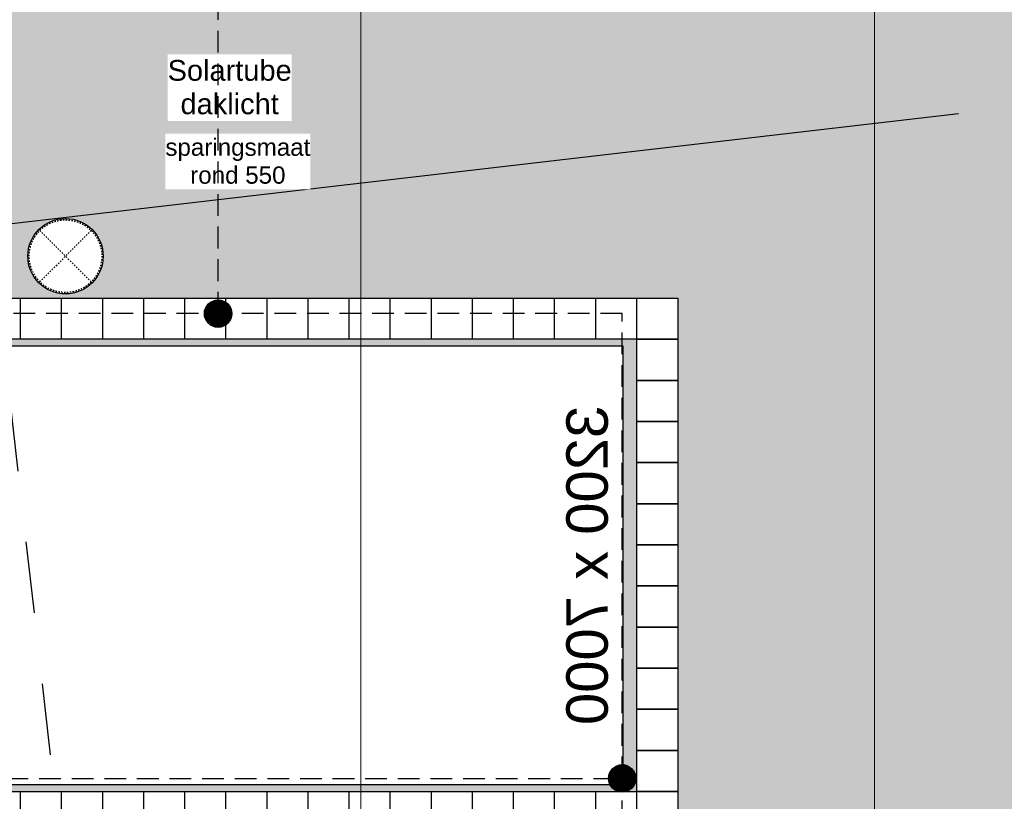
# Model space of a CAD drawing. Extents: x -38005 to 156061, y -31182 to 68140.
# Tile 13 of 48: x 18145 to 25335, y 15390 to 21094. Entities that reach past the tile are written whole.
import ezdxf
from ezdxf.enums import TextEntityAlignment as Align

# ---------------------------------------------------------------- set-up
doc = ezdxf.new("R2010")
doc.units = 0
doc.header["$LTSCALE"] = 50
doc.set_wipeout_variables(frame=1)
for name, pattern in [('HIDDEN2', [4.7625, 3.175, -1.5875]), ('STYLE_01', [0.41664, 0.20828, -0.20836]), ('STYLE_11', [5, 3.888855, -0.416718, 0.277786, -0.416641])]:
    doc.linetypes.add(name, pattern=pattern)
doc.layers.get('0').update_dxf_attribs({"linetype": 'CONTINUOUS'})
for name, color, linetype in [('AL$1A---_ALGEMEEN', 8, 'CONTINUOUS'), ('AM$1A---_ARCERING', 8, 'CONTINUOUS'), ('AT$1A---_TEKST025', 8, 'CONTINUOUS'), ('AT$1A---_TEKST035', 8, 'CONTINUOUS'), ('AT$1A---_TEKST100', 8, 'CONTINUOUS'), ('BOUWKUNDIG', 8, 'CONTINUOUS'), ('EL6121--', 3, 'CONTINUOUS')]:
    doc.layers.add(name, color=color, linetype=linetype)
doc.layers.add('stramienen', color=1, linetype='CONTINUOUS', lineweight=15)
doc.styles.add('Arial', font='ARIAL.TTF')
doc.styles.add('BURO-018', font='ISO.shx', dxfattribs={"height": 90})

# ---------------------------------------------------------------- blocks, each defined once
blk = doc.blocks.new('LBK')
at = {"color": 0}
blk.add_wipeout([(-1600, 3500), (1600, 3500), (1600, -3500), (-1600, -3500)], dxfattribs=at).dxf.layer = 'AL$1A---_ALGEMEEN'
at = {"layer": 'AL$1A---_ALGEMEEN', "color": 0}
blk.add_lwpolyline([(-1600, 3500), (1600, 3500), (1600, -3500), (-1600, -3500)], close=True, dxfattribs=at)
at = {"layer": 'AT$1A---_TEKST100', "line_spacing_factor": 0.967741, "style": 'Arial'}
for s, insert, char_height, attachment_point in [('{\\C256;\\lLBK}', (-600.1, 1762), 454.574, 1), ('{\\C256;\\l3200 x 7000}', (0, -3085.4), 303.049, 2)]:
    blk.add_mtext(s, dxfattribs=dict(at, insert=insert, char_height=char_height, attachment_point=attachment_point))
blk = doc.blocks.new('solatube 550')
at = {"color": 0}
blk.add_wipeout([(194.5, 194.5), (199.2, 189.6), (203.8, 184.7), (208.2, 179.6), (212.6, 174.5), (216.8, 169.2), (220.9, 163.8), (224.8, 158.3), (228.7, 152.8), (232.3, 147.1), (235.9, 141.4), (239.3, 135.5), (242.5, 129.6), (245.6, 123.6), (248.6, 117.6), (251.4, 111.4), (254.1, 105.2), (256.6, 99), (258.9, 92.6), (261.1, 86.3), (263.2, 79.8), (265, 73.3), (266.8, 66.8), (268.3, 60.3), (269.7, 53.6), (271, 47), (272, 40.4), (272.9, 33.7), (273.7, 27), (274.3, 20.2), (274.7, 13.5), (274.9, 6.7), (275, 0), (274.9, -6.7), (274.7, -13.5), (274.3, -20.2), (273.7, -27), (272.9, -33.7), (272, -40.4), (271, -47), (269.7, -53.6), (268.3, -60.3), (266.8, -66.8), (265, -73.3), (263.2, -79.8), (261.1, -86.3), (258.9, -92.6), (256.6, -99), (254.1, -105.2), (251.4, -111.4), (248.6, -117.6), (245.6, -123.6), (242.5, -129.6), (239.3, -135.5), (235.9, -141.4), (232.3, -147.1), (228.7, -152.8), (224.8, -158.3), (220.9, -163.8), (216.8, -169.2), (212.6, -174.5), (208.2, -179.6), (203.8, -184.7), (199.2, -189.6), (194.5, -194.5), (189.6, -199.2), (184.7, -203.8), (179.6, -208.2), (174.5, -212.6), (169.2, -216.8), (163.8, -220.9), (158.3, -224.8), (152.8, -228.7), (147.1, -232.3), (141.4, -235.9), (135.5, -239.3), (129.6, -242.5), (123.6, -245.6), (117.6, -248.6), (111.4, -251.4), (105.2, -254.1), (99, -256.6), (92.6, -258.9), (86.3, -261.1), (79.8, -263.2), (73.3, -265), (66.8, -266.8), (60.3, -268.3), (53.6, -269.7), (47, -271), (40.4, -272), (33.7, -272.9), (27, -273.7), (20.2, -274.3), (13.5, -274.7), (6.7, -274.9), (0, -275), (-6.7, -274.9), (-13.5, -274.7), (-20.2, -274.3), (-27, -273.7), (-33.7, -272.9), (-40.4, -272), (-47, -271), (-53.6, -269.7), (-60.3, -268.3), (-66.8, -266.8), (-73.3, -265), (-79.8, -263.2), (-86.3, -261.1), (-92.6, -258.9), (-99, -256.6), (-105.2, -254.1), (-111.4, -251.4), (-117.6, -248.6), (-123.6, -245.6), (-129.6, -242.5), (-135.5, -239.3), (-141.4, -235.9), (-147.1, -232.3), (-152.8, -228.7), (-158.3, -224.8), (-163.8, -220.9), (-169.2, -216.8), (-174.5, -212.6), (-179.6, -208.2), (-184.7, -203.8), (-189.6, -199.2), (-194.5, -194.5), (-199.2, -189.6), (-203.8, -184.7), (-208.2, -179.6), (-212.6, -174.5), (-216.8, -169.2), (-220.9, -163.8), (-224.8, -158.3), (-228.7, -152.8), (-232.3, -147.1), (-235.9, -141.4), (-239.3, -135.5), (-242.5, -129.6), (-245.6, -123.6), (-248.6, -117.6), (-251.4, -111.4), (-254.1, -105.2), (-256.6, -99), (-258.9, -92.6), (-261.1, -86.3), (-263.2, -79.8), (-265, -73.3), (-266.8, -66.8), (-268.3, -60.3), (-269.7, -53.6), (-271, -47), (-272, -40.4), (-272.9, -33.7), (-273.7, -27), (-274.3, -20.2), (-274.7, -13.5), (-274.9, -6.7), (-275, 0), (-274.9, 6.7), (-274.7, 13.5), (-274.3, 20.2), (-273.7, 27), (-272.9, 33.7), (-272, 40.4), (-271, 47), (-269.7, 53.6), (-268.3, 60.3), (-266.8, 66.8), (-265, 73.3), (-263.2, 79.8), (-261.1, 86.3), (-258.9, 92.6), (-256.6, 99), (-254.1, 105.2), (-251.4, 111.4), (-248.6, 117.6), (-245.6, 123.6), (-242.5, 129.6), (-239.3, 135.5), (-235.9, 141.4), (-232.3, 147.1), (-228.7, 152.8), (-224.8, 158.3), (-220.9, 163.8), (-216.8, 169.2), (-212.6, 174.5), (-208.2, 179.6), (-203.8, 184.7), (-199.2, 189.6), (-194.5, 194.5), (-189.6, 199.2), (-184.7, 203.8), (-179.6, 208.2), (-174.5, 212.6), (-169.2, 216.8), (-163.8, 220.9), (-158.3, 224.8), (-152.8, 228.7), (-147.1, 232.3), (-141.4, 235.9), (-135.5, 239.3), (-129.6, 242.5), (-123.6, 245.6), (-117.6, 248.6), (-111.4, 251.4), (-105.2, 254.1), (-99, 256.6), (-92.6, 258.9), (-86.3, 261.1), (-79.8, 263.2), (-73.3, 265), (-66.8, 266.8), (-60.3, 268.3), (-53.6, 269.7), (-47, 271), (-40.4, 272), (-33.7, 272.9), (-27, 273.7), (-20.2, 274.3), (-13.5, 274.7), (-6.7, 274.9), (0, 275), (6.7, 274.9), (13.5, 274.7), (20.2, 274.3), (27, 273.7), (33.7, 272.9), (40.4, 272), (47, 271), (53.6, 269.7), (60.3, 268.3), (66.8, 266.8), (73.3, 265), (79.8, 263.2), (86.3, 261.1), (92.6, 258.9), (99, 256.6), (105.2, 254.1), (111.4, 251.4), (117.6, 248.6), (123.6, 245.6), (129.6, 242.5), (135.5, 239.3), (141.4, 235.9), (147.1, 232.3), (152.8, 228.7), (158.3, 224.8), (163.8, 220.9), (169.2, 216.8), (174.5, 212.6), (179.6, 208.2), (184.7, 203.8), (189.6, 199.2)], dxfattribs=at).dxf.layer = 'AL$1A---_ALGEMEEN'
at = {"layer": 'AL$1A---_ALGEMEEN', "color": 0, "linetype": 'STYLE_01'}
for p, q in [((-187.4, -187.4), (187.4, 187.4)), ((187.4, -187.4), (-187.4, 187.4))]:
    blk.add_line(p, q, dxfattribs=at)
at = {"layer": 'AL$1A---_ALGEMEEN', "color": 0}
blk.add_circle((0, 0), 275, dxfattribs=at)
at = {"layer": 'AL$1A---_ALGEMEEN', "color": 0, "linetype": 'STYLE_01'}
blk.add_circle((0, 0), 265, dxfattribs=at)
blk = doc.blocks.new('Group-13')
at = {"color": 0}
for points in [[(-38535.9, -9417.5), (-38235.9, -9417.5), (-38235.9, -9717.5), (-38535.9, -9717.5)], [(-38535.9, -13017.5), (-38235.9, -13017.5), (-38235.9, -13317.5), (-38535.9, -13317.5)]]:
    blk.add_wipeout(points, dxfattribs=at).dxf.layer = 'AL$1A---_ALGEMEEN'
at = {"layer": 'AL$1A---_ALGEMEEN', "color": 0}
for points in [[(-38535.9, -9417.5), (-38235.9, -9417.5), (-38235.9, -9717.5), (-38535.9, -9717.5)], [(-38535.9, -13017.5), (-38235.9, -13017.5), (-38235.9, -13317.5), (-38535.9, -13317.5)]]:
    blk.add_lwpolyline(points, close=True, dxfattribs=at)
at = {"color": 0}
for points in [[(-38235.9, -9417.5), (-37935.9, -9417.5), (-37935.9, -9717.5), (-38235.9, -9717.5)], [(-38235.9, -13017.5), (-37935.9, -13017.5), (-37935.9, -13317.5), (-38235.9, -13317.5)]]:
    blk.add_wipeout(points, dxfattribs=at).dxf.layer = 'AL$1A---_ALGEMEEN'
at = {"layer": 'AL$1A---_ALGEMEEN', "color": 0}
for points in [[(-38235.9, -9417.5), (-37935.9, -9417.5), (-37935.9, -9717.5), (-38235.9, -9717.5)], [(-38235.9, -13017.5), (-37935.9, -13017.5), (-37935.9, -13317.5), (-38235.9, -13317.5)]]:
    blk.add_lwpolyline(points, close=True, dxfattribs=at)
at = {"color": 0}
for points in [[(-37935.9, -9417.5), (-37635.9, -9417.5), (-37635.9, -9717.5), (-37935.9, -9717.5)], [(-37935.9, -13017.5), (-37635.9, -13017.5), (-37635.9, -13317.5), (-37935.9, -13317.5)]]:
    blk.add_wipeout(points, dxfattribs=at).dxf.layer = 'AL$1A---_ALGEMEEN'
at = {"layer": 'AL$1A---_ALGEMEEN', "color": 0}
for points in [[(-37935.9, -9417.5), (-37635.9, -9417.5), (-37635.9, -9717.5), (-37935.9, -9717.5)], [(-37935.9, -13017.5), (-37635.9, -13017.5), (-37635.9, -13317.5), (-37935.9, -13317.5)]]:
    blk.add_lwpolyline(points, close=True, dxfattribs=at)
at = {"color": 0}
for points in [[(-37635.9, -9417.5), (-37335.9, -9417.5), (-37335.9, -9717.5), (-37635.9, -9717.5)], [(-37635.9, -13017.5), (-37335.9, -13017.5), (-37335.9, -13317.5), (-37635.9, -13317.5)]]:
    blk.add_wipeout(points, dxfattribs=at).dxf.layer = 'AL$1A---_ALGEMEEN'
at = {"layer": 'AL$1A---_ALGEMEEN', "color": 0}
for points in [[(-37635.9, -9417.5), (-37335.9, -9417.5), (-37335.9, -9717.5), (-37635.9, -9717.5)], [(-37635.9, -13017.5), (-37335.9, -13017.5), (-37335.9, -13317.5), (-37635.9, -13317.5)]]:
    blk.add_lwpolyline(points, close=True, dxfattribs=at)
at = {"color": 0}
for points in [[(-37335.9, -9417.5), (-37035.9, -9417.5), (-37035.9, -9717.5), (-37335.9, -9717.5)], [(-37335.9, -13017.5), (-37035.9, -13017.5), (-37035.9, -13317.5), (-37335.9, -13317.5)]]:
    blk.add_wipeout(points, dxfattribs=at).dxf.layer = 'AL$1A---_ALGEMEEN'
at = {"layer": 'AL$1A---_ALGEMEEN', "color": 0}
for points in [[(-37335.9, -9417.5), (-37035.9, -9417.5), (-37035.9, -9717.5), (-37335.9, -9717.5)], [(-37335.9, -13017.5), (-37035.9, -13017.5), (-37035.9, -13317.5), (-37335.9, -13317.5)]]:
    blk.add_lwpolyline(points, close=True, dxfattribs=at)
at = {"color": 0}
for points in [[(-37035.9, -9417.5), (-36735.9, -9417.5), (-36735.9, -9717.5), (-37035.9, -9717.5)], [(-37035.9, -13017.5), (-36735.9, -13017.5), (-36735.9, -13317.5), (-37035.9, -13317.5)]]:
    blk.add_wipeout(points, dxfattribs=at).dxf.layer = 'AL$1A---_ALGEMEEN'
at = {"layer": 'AL$1A---_ALGEMEEN', "color": 0}
for points in [[(-37035.9, -9417.5), (-36735.9, -9417.5), (-36735.9, -9717.5), (-37035.9, -9717.5)], [(-37035.9, -13017.5), (-36735.9, -13017.5), (-36735.9, -13317.5), (-37035.9, -13317.5)]]:
    blk.add_lwpolyline(points, close=True, dxfattribs=at)
at = {"color": 0}
for points in [[(-36735.9, -9417.5), (-36435.9, -9417.5), (-36435.9, -9717.5), (-36735.9, -9717.5)], [(-36735.9, -13017.5), (-36435.9, -13017.5), (-36435.9, -13317.5), (-36735.9, -13317.5)]]:
    blk.add_wipeout(points, dxfattribs=at).dxf.layer = 'AL$1A---_ALGEMEEN'
at = {"layer": 'AL$1A---_ALGEMEEN', "color": 0}
for points in [[(-36735.9, -9417.5), (-36435.9, -9417.5), (-36435.9, -9717.5), (-36735.9, -9717.5)], [(-36735.9, -13017.5), (-36435.9, -13017.5), (-36435.9, -13317.5), (-36735.9, -13317.5)]]:
    blk.add_lwpolyline(points, close=True, dxfattribs=at)
at = {"color": 0}
for points in [[(-36435.9, -9417.5), (-36135.9, -9417.5), (-36135.9, -9717.5), (-36435.9, -9717.5)], [(-36435.9, -13017.5), (-36135.9, -13017.5), (-36135.9, -13317.5), (-36435.9, -13317.5)]]:
    blk.add_wipeout(points, dxfattribs=at).dxf.layer = 'AL$1A---_ALGEMEEN'
at = {"layer": 'AL$1A---_ALGEMEEN', "color": 0}
for points in [[(-36435.9, -9417.5), (-36135.9, -9417.5), (-36135.9, -9717.5), (-36435.9, -9717.5)], [(-36435.9, -13017.5), (-36135.9, -13017.5), (-36135.9, -13317.5), (-36435.9, -13317.5)]]:
    blk.add_lwpolyline(points, close=True, dxfattribs=at)
at = {"color": 0}
for points in [[(-36135.9, -9417.5), (-35835.9, -9417.5), (-35835.9, -9717.5), (-36135.9, -9717.5)], [(-36135.9, -13017.5), (-35835.9, -13017.5), (-35835.9, -13317.5), (-36135.9, -13317.5)]]:
    blk.add_wipeout(points, dxfattribs=at).dxf.layer = 'AL$1A---_ALGEMEEN'
at = {"layer": 'AL$1A---_ALGEMEEN', "color": 0}
for points in [[(-36135.9, -9417.5), (-35835.9, -9417.5), (-35835.9, -9717.5), (-36135.9, -9717.5)], [(-36135.9, -13017.5), (-35835.9, -13017.5), (-35835.9, -13317.5), (-36135.9, -13317.5)]]:
    blk.add_lwpolyline(points, close=True, dxfattribs=at)
at = {"color": 0}
for points in [[(-35835.9, -9417.5), (-35535.9, -9417.5), (-35535.9, -9717.5), (-35835.9, -9717.5)], [(-35835.9, -13017.5), (-35535.9, -13017.5), (-35535.9, -13317.5), (-35835.9, -13317.5)]]:
    blk.add_wipeout(points, dxfattribs=at).dxf.layer = 'AL$1A---_ALGEMEEN'
at = {"layer": 'AL$1A---_ALGEMEEN', "color": 0}
for points in [[(-35835.9, -9417.5), (-35535.9, -9417.5), (-35535.9, -9717.5), (-35835.9, -9717.5)], [(-35835.9, -13017.5), (-35535.9, -13017.5), (-35535.9, -13317.5), (-35835.9, -13317.5)]]:
    blk.add_lwpolyline(points, close=True, dxfattribs=at)
at = {"color": 0}
for points in [[(-35535.9, -9417.5), (-35235.9, -9417.5), (-35235.9, -9717.5), (-35535.9, -9717.5)], [(-35535.9, -13017.5), (-35235.9, -13017.5), (-35235.9, -13317.5), (-35535.9, -13317.5)]]:
    blk.add_wipeout(points, dxfattribs=at).dxf.layer = 'AL$1A---_ALGEMEEN'
at = {"layer": 'AL$1A---_ALGEMEEN', "color": 0}
for points in [[(-35535.9, -9417.5), (-35235.9, -9417.5), (-35235.9, -9717.5), (-35535.9, -9717.5)], [(-35535.9, -13017.5), (-35235.9, -13017.5), (-35235.9, -13317.5), (-35535.9, -13317.5)]]:
    blk.add_lwpolyline(points, close=True, dxfattribs=at)
at = {"color": 0}
for points in [[(-35235.9, -9417.5), (-34935.9, -9417.5), (-34935.9, -9717.5), (-35235.9, -9717.5)], [(-35235.9, -13017.5), (-34935.9, -13017.5), (-34935.9, -13317.5), (-35235.9, -13317.5)]]:
    blk.add_wipeout(points, dxfattribs=at).dxf.layer = 'AL$1A---_ALGEMEEN'
at = {"layer": 'AL$1A---_ALGEMEEN', "color": 0}
for points in [[(-35235.9, -9417.5), (-34935.9, -9417.5), (-34935.9, -9717.5), (-35235.9, -9717.5)], [(-35235.9, -13017.5), (-34935.9, -13017.5), (-34935.9, -13317.5), (-35235.9, -13317.5)]]:
    blk.add_lwpolyline(points, close=True, dxfattribs=at)
at = {"color": 0}
for points in [[(-34935.9, -9417.5), (-34635.9, -9417.5), (-34635.9, -9717.5), (-34935.9, -9717.5)], [(-34935.9, -13017.5), (-34635.9, -13017.5), (-34635.9, -13317.5), (-34935.9, -13317.5)]]:
    blk.add_wipeout(points, dxfattribs=at).dxf.layer = 'AL$1A---_ALGEMEEN'
at = {"layer": 'AL$1A---_ALGEMEEN', "color": 0}
for points in [[(-34935.9, -9417.5), (-34635.9, -9417.5), (-34635.9, -9717.5), (-34935.9, -9717.5)], [(-34935.9, -13017.5), (-34635.9, -13017.5), (-34635.9, -13317.5), (-34935.9, -13317.5)]]:
    blk.add_lwpolyline(points, close=True, dxfattribs=at)
at = {"color": 0}
for points in [[(-34635.9, -9417.5), (-34335.9, -9417.5), (-34335.9, -9717.5), (-34635.9, -9717.5)], [(-34635.9, -13017.5), (-34335.9, -13017.5), (-34335.9, -13317.5), (-34635.9, -13317.5)]]:
    blk.add_wipeout(points, dxfattribs=at).dxf.layer = 'AL$1A---_ALGEMEEN'
at = {"layer": 'AL$1A---_ALGEMEEN', "color": 0}
for points in [[(-34635.9, -9417.5), (-34335.9, -9417.5), (-34335.9, -9717.5), (-34635.9, -9717.5)], [(-34635.9, -13017.5), (-34335.9, -13017.5), (-34335.9, -13317.5), (-34635.9, -13317.5)]]:
    blk.add_lwpolyline(points, close=True, dxfattribs=at)
at = {"color": 0}
for points in [[(-34335.9, -9417.5), (-34035.9, -9417.5), (-34035.9, -9717.5), (-34335.9, -9717.5)], [(-34335.9, -13017.5), (-34035.9, -13017.5), (-34035.9, -13317.5), (-34335.9, -13317.5)]]:
    blk.add_wipeout(points, dxfattribs=at).dxf.layer = 'AL$1A---_ALGEMEEN'
at = {"layer": 'AL$1A---_ALGEMEEN', "color": 0}
for points in [[(-34335.9, -9417.5), (-34035.9, -9417.5), (-34035.9, -9717.5), (-34335.9, -9717.5)], [(-34335.9, -13017.5), (-34035.9, -13017.5), (-34035.9, -13317.5), (-34335.9, -13317.5)]]:
    blk.add_lwpolyline(points, close=True, dxfattribs=at)
at = {"color": 0}
for points in [[(-34035.9, -9417.5), (-33735.9, -9417.5), (-33735.9, -9717.5), (-34035.9, -9717.5)], [(-34035.9, -13017.5), (-33735.9, -13017.5), (-33735.9, -13317.5), (-34035.9, -13317.5)]]:
    blk.add_wipeout(points, dxfattribs=at).dxf.layer = 'AL$1A---_ALGEMEEN'
at = {"layer": 'AL$1A---_ALGEMEEN', "color": 0}
for points in [[(-34035.9, -9417.5), (-33735.9, -9417.5), (-33735.9, -9717.5), (-34035.9, -9717.5)], [(-34035.9, -13017.5), (-33735.9, -13017.5), (-33735.9, -13317.5), (-34035.9, -13317.5)]]:
    blk.add_lwpolyline(points, close=True, dxfattribs=at)
at = {"color": 0}
for points in [[(-33735.9, -9417.5), (-33435.9, -9417.5), (-33435.9, -9717.5), (-33735.9, -9717.5)], [(-33735.9, -13017.5), (-33435.9, -13017.5), (-33435.9, -13317.5), (-33735.9, -13317.5)]]:
    blk.add_wipeout(points, dxfattribs=at).dxf.layer = 'AL$1A---_ALGEMEEN'
at = {"layer": 'AL$1A---_ALGEMEEN', "color": 0}
for points in [[(-33735.9, -9417.5), (-33435.9, -9417.5), (-33435.9, -9717.5), (-33735.9, -9717.5)], [(-33735.9, -13017.5), (-33435.9, -13017.5), (-33435.9, -13317.5), (-33735.9, -13317.5)]]:
    blk.add_lwpolyline(points, close=True, dxfattribs=at)
at = {"color": 0}
blk.add_wipeout([(-33735.9, -9717.5), (-33435.9, -9717.5), (-33435.9, -10017.5), (-33735.9, -10017.5)], dxfattribs=at).dxf.layer = 'AL$1A---_ALGEMEEN'
at = {"layer": 'AL$1A---_ALGEMEEN', "color": 0}
blk.add_lwpolyline([(-33735.9, -9717.5), (-33435.9, -9717.5), (-33435.9, -10017.5), (-33735.9, -10017.5)], close=True, dxfattribs=at)
at = {"color": 0}
blk.add_wipeout([(-33735.9, -10017.5), (-33435.9, -10017.5), (-33435.9, -10317.5), (-33735.9, -10317.5)], dxfattribs=at).dxf.layer = 'AL$1A---_ALGEMEEN'
at = {"layer": 'AL$1A---_ALGEMEEN', "color": 0}
blk.add_lwpolyline([(-33735.9, -10017.5), (-33435.9, -10017.5), (-33435.9, -10317.5), (-33735.9, -10317.5)], close=True, dxfattribs=at)
at = {"color": 0}
blk.add_wipeout([(-33735.9, -10317.5), (-33435.9, -10317.5), (-33435.9, -10617.5), (-33735.9, -10617.5)], dxfattribs=at).dxf.layer = 'AL$1A---_ALGEMEEN'
at = {"layer": 'AL$1A---_ALGEMEEN', "color": 0}
blk.add_lwpolyline([(-33735.9, -10317.5), (-33435.9, -10317.5), (-33435.9, -10617.5), (-33735.9, -10617.5)], close=True, dxfattribs=at)
at = {"color": 0}
blk.add_wipeout([(-33735.9, -10617.5), (-33435.9, -10617.5), (-33435.9, -10917.5), (-33735.9, -10917.5)], dxfattribs=at).dxf.layer = 'AL$1A---_ALGEMEEN'
at = {"layer": 'AL$1A---_ALGEMEEN', "color": 0}
blk.add_lwpolyline([(-33735.9, -10617.5), (-33435.9, -10617.5), (-33435.9, -10917.5), (-33735.9, -10917.5)], close=True, dxfattribs=at)
at = {"color": 0}
blk.add_wipeout([(-33735.9, -10917.5), (-33435.9, -10917.5), (-33435.9, -11217.5), (-33735.9, -11217.5)], dxfattribs=at).dxf.layer = 'AL$1A---_ALGEMEEN'
at = {"layer": 'AL$1A---_ALGEMEEN', "color": 0}
blk.add_lwpolyline([(-33735.9, -10917.5), (-33435.9, -10917.5), (-33435.9, -11217.5), (-33735.9, -11217.5)], close=True, dxfattribs=at)
at = {"color": 0}
blk.add_wipeout([(-33735.9, -11217.5), (-33435.9, -11217.5), (-33435.9, -11517.5), (-33735.9, -11517.5)], dxfattribs=at).dxf.layer = 'AL$1A---_ALGEMEEN'
at = {"layer": 'AL$1A---_ALGEMEEN', "color": 0}
blk.add_lwpolyline([(-33735.9, -11217.5), (-33435.9, -11217.5), (-33435.9, -11517.5), (-33735.9, -11517.5)], close=True, dxfattribs=at)
at = {"color": 0}
blk.add_wipeout([(-33735.9, -11517.5), (-33435.9, -11517.5), (-33435.9, -11817.5), (-33735.9, -11817.5)], dxfattribs=at).dxf.layer = 'AL$1A---_ALGEMEEN'
at = {"layer": 'AL$1A---_ALGEMEEN', "color": 0}
blk.add_lwpolyline([(-33735.9, -11517.5), (-33435.9, -11517.5), (-33435.9, -11817.5), (-33735.9, -11817.5)], close=True, dxfattribs=at)
at = {"color": 0}
blk.add_wipeout([(-33735.9, -11817.5), (-33435.9, -11817.5), (-33435.9, -12117.5), (-33735.9, -12117.5)], dxfattribs=at).dxf.layer = 'AL$1A---_ALGEMEEN'
at = {"layer": 'AL$1A---_ALGEMEEN', "color": 0}
blk.add_lwpolyline([(-33735.9, -11817.5), (-33435.9, -11817.5), (-33435.9, -12117.5), (-33735.9, -12117.5)], close=True, dxfattribs=at)
at = {"color": 0}
blk.add_wipeout([(-33735.9, -12117.5), (-33435.9, -12117.5), (-33435.9, -12417.5), (-33735.9, -12417.5)], dxfattribs=at).dxf.layer = 'AL$1A---_ALGEMEEN'
at = {"layer": 'AL$1A---_ALGEMEEN', "color": 0}
blk.add_lwpolyline([(-33735.9, -12117.5), (-33435.9, -12117.5), (-33435.9, -12417.5), (-33735.9, -12417.5)], close=True, dxfattribs=at)
at = {"color": 0}
blk.add_wipeout([(-33735.9, -12417.5), (-33435.9, -12417.5), (-33435.9, -12717.5), (-33735.9, -12717.5)], dxfattribs=at).dxf.layer = 'AL$1A---_ALGEMEEN'
at = {"layer": 'AL$1A---_ALGEMEEN', "color": 0}
blk.add_lwpolyline([(-33735.9, -12417.5), (-33435.9, -12417.5), (-33435.9, -12717.5), (-33735.9, -12717.5)], close=True, dxfattribs=at)
at = {"color": 0}
blk.add_wipeout([(-33735.9, -12717.5), (-33435.9, -12717.5), (-33435.9, -13017.5), (-33735.9, -13017.5)], dxfattribs=at).dxf.layer = 'AL$1A---_ALGEMEEN'
at = {"layer": 'AL$1A---_ALGEMEEN', "color": 0}
blk.add_lwpolyline([(-33735.9, -12717.5), (-33435.9, -12717.5), (-33435.9, -13017.5), (-33735.9, -13017.5)], close=True, dxfattribs=at)
blk = doc.blocks.new('200254 W 213 09-03-2007')
at = {"layer": 'AM$1A---_ARCERING', "linetype": 'Continuous', "lineweight": 0}
blk.add_hatch(color=9, dxfattribs=at).paths.add_polyline_path([(20519.87, 3945.85), (20519.87, 3526.05), (20168.06, 3525.49), (19424.07, 3526.05), (19424.07, 3945.85), (19233.75, 3945.85), (19233.75, 3346.25), (18987.13, 3346.24), (18987.13, 3267.64), (18955.33, 3267.64), (18955.33, 3009.54), (19478.27, 3068.27), (19479.08, 3061.62), (19565.7, 3071.35), (19564.89, 3078), (19997.73, 3126.6), (19997.29, 3130.53), (20095.18, 3141.59), (20095.64, 3137.6), (20528.41, 3186.2), (20529.15, 3179.54), (20615.71, 3189.27), (20614.96, 3195.92), (21016.33, 3240.99), (21016.33, 3945.85), (20717.81, 3945.85), (20717.81, 3736.65), (20608.05, 3736.65), (20608.05, 3945.85)])
blk.add_wipeout([(19987.91, 3534.85), (19987.91, 3526.05), (19424.07, 3526.05), (19424.07, 3945.85), (19233.75, 3945.85), (19233.75, 3346.25), (19225.85, 3346.25), (19225.85, 3346.24), (18987.13, 3346.24), (18987.13, 3267.64), (18955.33, 3267.64), (18955.33, 3009.54), (19478.43, 3068.3), (19479.17, 3061.63), (19565.7, 3071.35), (19564.95, 3078.01), (19987.91, 3125.5), (19987.91, 3116.65), (19574.68, 3070.24), (19575.51, 3062.78), (19555.21, 3060.5), (19555.61, 3056.93), (19492.19, 3049.81), (19491.79, 3053.38), (19471.5, 3051.1), (19470.64, 3058.56), (18946.53, 2999.7), (18946.53, 3276.44), (18978.33, 3276.44), (18978.33, 3355.04), (19224.95, 3355.04), (19224.95, 3954.65), (19432.87, 3954.65), (19432.87, 3534.85)]).dxf.layer = 'AL$1A---_ALGEMEEN'
at = {"layer": 'AL$1A---_ALGEMEEN'}
blk.add_solid([(19534.23, 3426), (19526.5, 3423.03), (19526.05, 3427.3)], dxfattribs=at)
at = {"layer": 'stramienen', "linetype": 'STYLE_11', "ltscale": 50}
blk.add_line((19521.95, 2695.43), (19521.95, 4240.03), dxfattribs=at)
at = {"layer": 'AL$1A---_ALGEMEEN', "xscale": 0.02, "yscale": 0.02, "zscale": 0.02}
blk.add_blockref('solatube 550', (19403.82, 3405.23), dxfattribs=at)
at = {"layer": 'AL$1A---_ALGEMEEN', "xscale": -0.02, "yscale": 0.02, "zscale": 0.02, "rotation": 90}
blk.add_blockref('LBK', (19415.25, 3360.1), dxfattribs=at)
at = {"layer": 'AL$1A---_ALGEMEEN'}
blk.add_line((19534.23, 3426), (19366.39, 3406.51), dxfattribs=at)
at = {"layer": 'AL$1A---_ALGEMEEN', "xscale": 0.02, "yscale": 0.02, "zscale": 0.02}
blk.add_blockref('Group-13', (20161.97, 3587.45), dxfattribs=at)
at = {"layer": 'AL$1A---_ALGEMEEN', "linetype": 'STYLE_01'}
blk.add_line((19383.85, 3487.7), (19432.31, 3063.7), dxfattribs=at)
at = {"layer": 'stramienen', "linetype": 'STYLE_11', "ltscale": 50}
blk.add_line((19446.95, 2737.41), (19446.95, 3963.01), dxfattribs=at)
at = {"linetype": 'Continuous'}
for points in [[(19418.73, 3424.96), (19436.85, 3424.96), (19436.85, 3434.7), (19418.73, 3434.7)], [(19418.41, 3414.98), (19439.57, 3414.98), (19439.57, 3423.1), (19418.41, 3423.1)]]:
    blk.add_wipeout(points, dxfattribs=at).dxf.layer = 'AL$1A---_ALGEMEEN'
at = {"layer": 'AT$1A---_TEKST025', "insert": (19428.99, 3422.41), "char_height": 2.5254, "attachment_point": 2, "line_spacing_factor": 0.967741, "style": 'Arial'}
blk.add_mtext('{\\C256;\\lsparingsmaat\\Prond 550}', dxfattribs=at)
at = {"layer": 'AT$1A---_TEKST035', "insert": (19427.79, 3433.87), "char_height": 3.0305, "attachment_point": 2, "line_spacing_factor": 0.967741, "style": 'Arial'}
blk.add_mtext('{\\C256;\\lSolartube\\Pdaklicht}', dxfattribs=at)
blk = doc.blocks.new('030201')
at = {"color": 0, "const_width": 0.5}
blk.add_lwpolyline([(-0.25, 0, 1), (0.25, 0, 1)], format="xyb", close=True, dxfattribs=at)
at = {"color": 0, "linetype": 'Continuous'}
blk.add_circle((0, 0), 0.5, dxfattribs=at)
at = {"color": 0, "linetype": 'Continuous', "style": 'BURO-018', "flags": 1}
blk.add_attdef('E_MATCODE', text='', height=1.8, dxfattribs=at).set_placement((0, 0), align=Align.MIDDLE)

msp = doc.modelspace()

# ---------------------------------------------------------------- block references
at = {"layer": 'BOUWKUNDIG', "xscale": 50, "yscale": 50, "zscale": 50}
msp.add_blockref('200254 W 213 09-03-2007', (-951711.2, -150893.1), dxfattribs=at)

# ---------------------------------------------------------------- next in the draw order: linework, layer by layer
at = {"layer": 'EL6121--', "color": 5, "linetype": 'HIDDEN2'}
for p, q in [((19593.7, 18949.2), (19593.7, 46560.2)), ((22545.3, 13570.8), (22545.3, 15557.6))]:
    msp.add_line(p, q, dxfattribs=at)
msp.add_lwpolyline([(15429.7, 15557.6), (22545.3, 15557.6), (22545.3, 18949.2), (15429.7, 18949.2)], close=True, dxfattribs=at)

# ---------------------------------------------------------------- next in the draw order: block references
at = {"layer": 'EL6121--', "xscale": 200, "yscale": 200, "zscale": 200, "rotation": 270}
for p in [(19593.7, 18949.2), (22545.3, 15557.6)]:
    msp.add_blockref('030201', p, dxfattribs=at)

doc.saveas('drawing.dxf')
